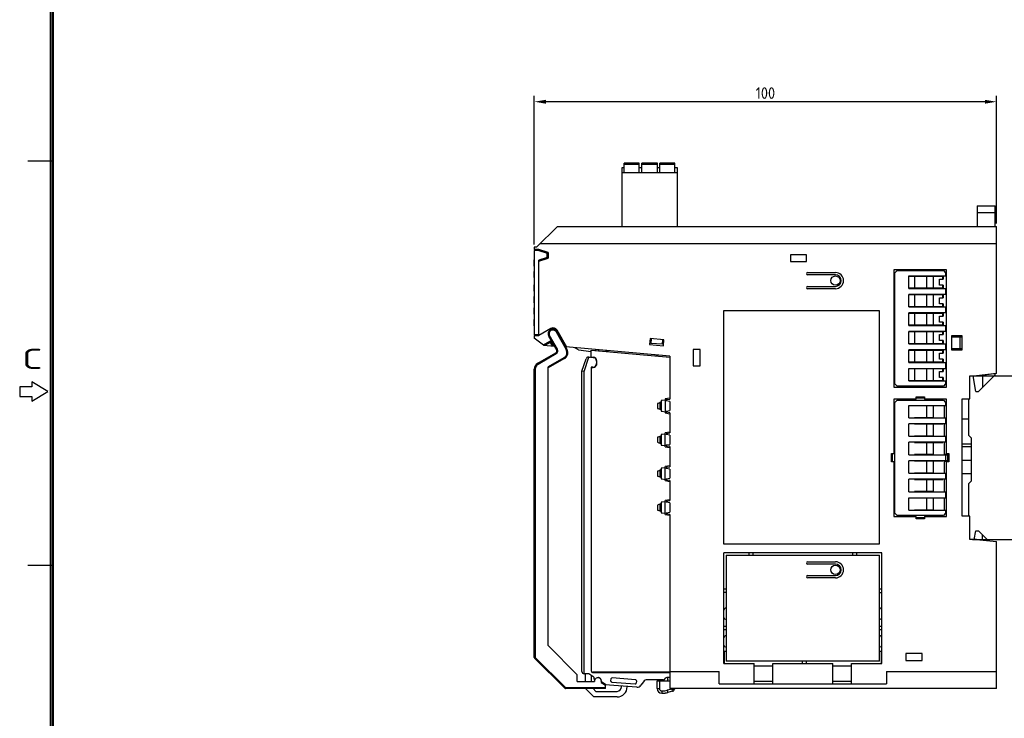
# Model space of a CAD drawing. Extents: x 23 to 2175, y 26 to 490.
# Tile 2 of 55: x 23 to 236, y 188 to 339. Entities that reach past the tile are written whole.
import ezdxf
from ezdxf.enums import TextEntityAlignment as Align

# ---------------------------------------------------------------- set-up
doc = ezdxf.new("R2010")
doc.units = 0
doc.header["$LTSCALE"] = 23.1
doc.header["$MEASUREMENT"] = 0
doc.linetypes.add('CENTER2', pattern=[28.575, 19.05, -3.175, 3.175, -3.175])
doc.layers.get('0').update_dxf_attribs({"linetype": 'CONTINUOUS', "lineweight": 25})
doc.layers.get('Defpoints').update_dxf_attribs({"linetype": 'CONTINUOUS', "lineweight": 9})
doc.layers.add('outline', color=7, linetype='CONTINUOUS', lineweight=25)
doc.layers.add('图层3', color=1, linetype='CENTER2', lineweight=9)
doc.styles.get("Standard").update_dxf_attribs({"font": 'isocp3.shx', "bigfont": 'gbcbig.shx'})
doc.dimstyles.new('ISO-25', dxfattribs={"dimtxt": 2.5, "dimasz": 2.5, "dimexe": 1.25, "dimexo": 0.625, "dimtad": 1, "dimdec": 1, "dimdsep": 46, "dimtxsty": 'STANDARD', "dimcen": 2.5, "dimclrd": 1, "dimclre": 1, "dimadec": 0, "dimazin": 0, "dimtfac": 1, "dimtdec": 1, "dimtmove": 0, "dimatfit": 3, "dimfxl": 1, "dimarcsym": 0})

# ---------------------------------------------------------------- blocks, each defined once
blk = doc.blocks.new('A3')
at = {"color": 7}
for p, q in [((4.24, 4.24), (4.24, 295.1)), ((4.47, 4.47), (4.47, 294.88)), ((4.69, 4.69), (4.69, 294.65)), ((4.47, 181.88), (1.08, 181.88)), ((-0.05, 150.35), (-0.05, 149)), ((1.64, 150.35), (-0.05, 150.35)), ((1.64, 151.03), (1.64, 150.35)), ((3.9, 149.67), (1.64, 151.03)), ((-0.05, 149), (1.64, 149)), ((1.64, 148.32), (3.9, 149.67)), ((1.64, 149), (1.64, 148.32)), ((4.47, 125.38), (1.08, 125.38))]:
    blk.add_line(p, q, dxfattribs=at)
at = {"color": 7, "width": 1.818182}
blk.add_text('C', height=2.82, dxfattribs=at).set_placement((0.3, 152.84), (3.13, 152.84), align=Align.FIT)
at = {"layer": 'outline'}
for tag, p in [('XXXE', (314.78, 30.61)), ('XXXC', (347.81, 30.61)), ('XXXA', (398.56, 30.61)), ('XXXG', (272.29, 23.61)), ('XXXK', (288.54, 22.59)), ('XXXF', (314.78, 23.61)), ('XXXD', (347.81, 23.61)), ('XXXB', (398.56, 23.61)), ('XXXM', (275.67, 6.73))]:
    blk.add_attdef(tag, text='', height=2.5, dxfattribs=at).set_placement(p, align=Align.CENTER)
blk.add_attdef('XXXJ', text='', height=2.5, dxfattribs=at).set_placement((277.85, 17.63), align=Align.MIDDLE_RIGHT)
blk = doc.blocks.new('*D570')
at = {"layer": 'Defpoints', "color": 0, "transparency": 16777216}
for p in [(134.28, 320.99), (234.28, 293.98), (134.28, 289.48)]:
    blk.add_point(p, dxfattribs=at)
at = {"layer": '图层3', "color": 1, "lineweight": -2, "transparency": 16777216}
for p, q in [((134.28, 290.11), (134.28, 322.24)), ((234.28, 294.61), (234.28, 322.24)), ((231.78, 320.99), (136.78, 320.99))]:
    blk.add_line(p, q, dxfattribs=at)
at = {"layer": '图层3', "color": 1, "transparency": 16777216}
for points in [[(136.78, 321.41), (136.78, 320.57), (134.28, 320.99)], [(231.78, 321.41), (231.78, 320.57), (234.28, 320.99)]]:
    blk.add_solid(points, dxfattribs=at)
at = {"layer": '图层3', "color": 0, "transparency": 16777216, "insert": (184.28, 322.86), "char_height": 2.5, "attachment_point": 5}
blk.add_mtext('100', dxfattribs=at)
blk = doc.blocks.new('*D571')
at = {"layer": 'Defpoints', "color": 0, "transparency": 16777216}
for p in [(228.48, 261.68), (228.48, 226.28), (247.06, 226.28)]:
    blk.add_point(p, dxfattribs=at)
at = {"layer": '图层3', "color": 1, "lineweight": -2, "transparency": 16777216}
for p, q in [((229.11, 261.68), (248.31, 261.68)), ((247.06, 259.18), (247.06, 228.78)), ((229.11, 226.28), (248.31, 226.28))]:
    blk.add_line(p, q, dxfattribs=at)
at = {"layer": '图层3', "color": 1, "transparency": 16777216}
for points in [[(246.65, 259.18), (247.48, 259.18), (247.06, 261.68)], [(246.65, 228.78), (247.48, 228.78), (247.06, 226.28)]]:
    blk.add_solid(points, dxfattribs=at)
at = {"layer": '图层3', "color": 0, "transparency": 16777216, "insert": (245.19, 243.98), "char_height": 2.5, "attachment_point": 5, "rotation": 90}
blk.add_mtext('35.4', dxfattribs=at)

msp = doc.modelspace()

# ---------------------------------------------------------------- linework, layer by layer
at = {"color": 7, "linetype": 'Continuous'}
for p, q in [((153.75, 305.68), (153.75, 307.68)), ((157, 307.68), (153.75, 307.68)), ((157, 307.43), (153.75, 307.43)), ((157, 305.68), (157, 307.68)), ((157.52, 305.68), (157.52, 307.68)), ((160.94, 307.68), (157.52, 307.68)), ((160.94, 307.43), (157.52, 307.43)), ((160.94, 305.68), (160.94, 307.68)), ((161.46, 305.68), (161.46, 307.68)), ((164.71, 307.68), (161.46, 307.68)), ((164.71, 307.43), (161.46, 307.43)), ((164.71, 305.68), (164.71, 307.68)), ((153.23, 306.68), (153.23, 293.98)), ((153.75, 306.68), (153.23, 306.68)), ((153.23, 305.68), (165.23, 305.68)), ((157.52, 306.68), (157, 306.68)), ((161.46, 306.68), (160.94, 306.68)), ((165.23, 306.68), (164.71, 306.68)), ((165.23, 293.98), (165.23, 306.68)), ((230.08, 298.48), (230.08, 293.98)), ((230.08, 298.48), (233.98, 298.48)), ((233.98, 293.98), (233.98, 298.48)), ((233.98, 296.98), (230.08, 296.98)), ((134.78, 289.48), (139.28, 293.98)), ((139.28, 293.98), (234.28, 293.98)), ((234.28, 262.18), (234.28, 293.98)), ((135.58, 290.28), (234.28, 290.28)), ((134.28, 289.48), (134.28, 288.98)), ((134.78, 289.48), (134.28, 289.48)), ((135.28, 288.98), (134.28, 288.98)), ((134.28, 288.78), (134.28, 270.51)), ((135.28, 288.78), (134.28, 288.78)), ((135.28, 288.77), (135.28, 288.98)), ((137.28, 288.33), (135.28, 288.98)), ((135.28, 288.77), (137.08, 288.18)), ((136.18, 288.48), (136.18, 288.69)), ((137.08, 287.28), (137.08, 288.18)), ((137.28, 288.33), (137.28, 287.13)), ((189.68, 287.88), (189.68, 286.38)), ((193.18, 287.88), (189.68, 287.88)), ((193.18, 286.38), (193.18, 287.88)), ((134.23, 285.43), (134.23, 286.78)), ((134.28, 286.78), (134.23, 286.78)), ((134.28, 286.78), (134.23, 286.78)), ((134.28, 286.78), (134.23, 286.78)), ((134.28, 286.77), (134.23, 286.77)), ((134.28, 286.77), (134.23, 286.77)), ((134.28, 286.77), (134.23, 286.77)), ((134.28, 286.76), (134.23, 286.76)), ((134.28, 286.76), (134.23, 286.76)), ((134.28, 286.75), (134.23, 286.75)), ((134.28, 286.75), (134.23, 286.75)), ((134.28, 286.75), (134.23, 286.75)), ((134.28, 286.75), (134.23, 286.75)), ((134.28, 286.75), (134.23, 286.75)), ((134.28, 286.75), (134.23, 286.75)), ((134.28, 286.74), (134.23, 286.74)), ((134.28, 286.74), (134.23, 286.74)), ((134.28, 286.73), (134.23, 286.73)), ((134.28, 286.73), (134.23, 286.73)), ((134.28, 286.73), (134.23, 286.73)), ((134.28, 286.73), (134.23, 286.73)), ((134.28, 286.72), (134.23, 286.72)), ((134.28, 286.72), (134.23, 286.72)), ((134.28, 286.72), (134.23, 286.72)), ((134.28, 286.72), (134.23, 286.72)), ((134.28, 286.71), (134.23, 286.71)), ((134.28, 286.71), (134.23, 286.71)), ((134.28, 286.7), (134.23, 286.7)), ((134.28, 286.69), (134.23, 286.69)), ((134.28, 286.69), (134.23, 286.69)), ((134.28, 286.68), (134.23, 286.68)), ((134.28, 286.67), (134.23, 286.67)), ((134.28, 286.66), (134.23, 286.66)), ((134.28, 286.65), (134.23, 286.65)), ((134.28, 286.64), (134.23, 286.64)), ((134.28, 286.62), (134.23, 286.62)), ((134.28, 286.61), (134.23, 286.61)), ((134.28, 286.6), (134.23, 286.6)), ((134.28, 286.58), (134.23, 286.58)), ((134.28, 286.56), (134.23, 286.56)), ((134.28, 286.55), (134.23, 286.55)), ((134.28, 286.53), (134.23, 286.53)), ((134.28, 286.51), (134.23, 286.51)), ((134.28, 286.49), (134.23, 286.49)), ((134.28, 286.47), (134.23, 286.47)), ((134.28, 286.45), (134.23, 286.45)), ((134.28, 286.43), (134.23, 286.43)), ((134.28, 286.41), (134.23, 286.41)), ((134.28, 286.39), (134.23, 286.39)), ((134.28, 286.36), (134.23, 286.36)), ((134.28, 286.34), (134.23, 286.34)), ((134.28, 286.31), (134.23, 286.31)), ((134.28, 286.29), (134.23, 286.29)), ((134.28, 286.26), (134.23, 286.26)), ((134.28, 286.23), (134.23, 286.23)), ((134.28, 286.2), (134.23, 286.2)), ((134.28, 286.18), (134.23, 286.18)), ((134.28, 286.15), (134.23, 286.15)), ((134.28, 286.11), (134.23, 286.11)), ((134.28, 286.08), (134.23, 286.08)), ((134.28, 286.08), (134.23, 286.08)), ((134.28, 286.05), (134.23, 286.05)), ((134.28, 286.01), (134.23, 286.01)), ((134.28, 285.98), (134.23, 285.98)), ((134.28, 285.95), (134.23, 285.95)), ((134.28, 285.93), (134.23, 285.93)), ((134.28, 285.9), (134.23, 285.9)), ((134.28, 285.87), (134.23, 285.87)), ((134.28, 285.84), (134.23, 285.84)), ((134.28, 285.82), (134.23, 285.82)), ((134.28, 285.79), (134.23, 285.79)), ((134.28, 285.77), (134.23, 285.77)), ((134.28, 285.75), (134.23, 285.75)), ((134.28, 285.73), (134.23, 285.73)), ((134.28, 285.7), (134.23, 285.7)), ((134.28, 285.68), (134.23, 285.68)), ((134.28, 285.66), (134.23, 285.66)), ((134.28, 285.64), (134.23, 285.64)), ((134.28, 285.63), (134.23, 285.63)), ((134.28, 285.61), (134.23, 285.61)), ((134.28, 285.59), (134.23, 285.59)), ((134.28, 285.58), (134.23, 285.58)), ((134.28, 285.56), (134.23, 285.56)), ((134.28, 285.55), (134.23, 285.55)), ((134.28, 285.53), (134.23, 285.53)), ((134.28, 285.52), (134.23, 285.52)), ((134.28, 285.51), (134.23, 285.51)), ((134.28, 285.5), (134.23, 285.5)), ((134.28, 285.49), (134.23, 285.49)), ((134.28, 285.48), (134.23, 285.48)), ((134.28, 285.47), (134.23, 285.47)), ((137.08, 287.28), (135.28, 286.69)), ((135.28, 286.48), (137.28, 287.13)), ((135.28, 270.43), (135.28, 286.69)), ((136.18, 286.77), (136.18, 286.98)), ((189.68, 286.38), (193.18, 286.38)), ((134.28, 285.46), (134.23, 285.46)), ((134.28, 285.46), (134.23, 285.46)), ((134.28, 285.45), (134.23, 285.45)), ((134.28, 285.44), (134.23, 285.44)), ((134.28, 285.44), (134.23, 285.44)), ((134.28, 285.44), (134.23, 285.44)), ((134.28, 285.43), (134.23, 285.43)), ((134.28, 285.43), (134.23, 285.43)), ((134.28, 285.43), (134.23, 285.43)), ((134.28, 285.43), (134.23, 285.43)), ((134.23, 282.97), (134.23, 284.28)), ((134.28, 284.28), (134.23, 284.28)), ((134.28, 284.28), (134.23, 284.28)), ((193.43, 284.03), (199.43, 284.03)), ((199.43, 283.53), (193.43, 283.53)), ((212.08, 284.63), (212.08, 259.23)), ((223.48, 284.63), (212.08, 284.63)), ((212.28, 283.93), (212.78, 284.43)), ((212.28, 259.93), (212.28, 283.93)), ((212.78, 284.43), (222.78, 284.43)), ((222.78, 284.43), (223.28, 283.93)), ((223.28, 283.93), (223.28, 283.28)), ((223.48, 259.23), (223.48, 284.63)), ((134.28, 282.98), (134.23, 282.98)), ((134.28, 282.97), (134.23, 282.97)), ((134.23, 280.05), (134.23, 281.35)), ((134.28, 281.35), (134.23, 281.35)), ((134.28, 281.35), (134.23, 281.35)), ((134.28, 281.34), (134.23, 281.34)), ((134.28, 281.34), (134.23, 281.34)), ((134.28, 281.34), (134.23, 281.34)), ((134.28, 281.33), (134.23, 281.33)), ((134.28, 281.32), (134.23, 281.32)), ((134.28, 281.32), (134.23, 281.32)), ((134.28, 281.31), (134.23, 281.31)), ((134.28, 281.3), (134.23, 281.3)), ((134.28, 281.29), (134.23, 281.29)), ((134.28, 281.28), (134.23, 281.28)), ((134.26, 281.27), (134.23, 281.27)), ((134.26, 281.26), (134.23, 281.26)), ((134.26, 281.25), (134.23, 281.25)), ((134.26, 281.24), (134.23, 281.24)), ((134.26, 281.22), (134.23, 281.22)), ((134.26, 281.21), (134.23, 281.21)), ((134.26, 279.98), (134.26, 281.28)), ((134.28, 281.28), (134.26, 281.28)), ((215.28, 280.58), (215.28, 283.28)), ((215.28, 283.28), (223.48, 283.28)), ((222.76, 283.18), (215.28, 283.18)), ((216.52, 283.18), (216.52, 280.68)), ((217.28, 283.18), (217.28, 283.28)), ((217.3, 283.18), (217.3, 283.28)), ((219.23, 280.68), (219.23, 283.18)), ((220.59, 283.18), (220.59, 280.68)), ((220.98, 283.28), (220.98, 283.18)), ((221.28, 283.18), (221.28, 283.28)), ((221.46, 283.18), (221.46, 283.28)), ((221.95, 282.58), (222.76, 282.58)), ((221.95, 281.28), (221.95, 282.58)), ((222.76, 281.28), (221.95, 281.28)), ((222.16, 283.18), (222.16, 283.28)), ((222.7, 282.58), (222.7, 283.18)), ((222.7, 280.68), (222.7, 281.28)), ((222.76, 283.18), (222.76, 282.58)), ((222.76, 281.28), (222.76, 280.68)), ((134.26, 281.19), (134.23, 281.19)), ((134.26, 281.18), (134.23, 281.18)), ((134.26, 281.16), (134.23, 281.16)), ((134.26, 281.14), (134.23, 281.14)), ((134.26, 281.13), (134.23, 281.13)), ((134.26, 281.11), (134.23, 281.11)), ((134.26, 281.09), (134.23, 281.09)), ((134.26, 281.07), (134.23, 281.07)), ((134.26, 281.04), (134.23, 281.04)), ((134.26, 281.02), (134.23, 281.02)), ((134.26, 281.01), (134.23, 281.01)), ((134.26, 280.98), (134.23, 280.98)), ((134.26, 280.96), (134.23, 280.96)), ((134.26, 280.94), (134.23, 280.94)), ((134.26, 280.92), (134.23, 280.92)), ((134.26, 280.9), (134.23, 280.9)), ((134.26, 280.88), (134.23, 280.88)), ((134.26, 280.86), (134.23, 280.86)), ((134.26, 280.85), (134.23, 280.85)), ((134.26, 280.83), (134.23, 280.83)), ((134.26, 280.81), (134.23, 280.81)), ((134.26, 280.8), (134.23, 280.8)), ((134.26, 280.79), (134.23, 280.79)), ((134.26, 280.77), (134.23, 280.77)), ((134.26, 280.76), (134.23, 280.76)), ((134.26, 280.75), (134.23, 280.75)), ((134.26, 280.74), (134.23, 280.74)), ((134.26, 280.74), (134.23, 280.74)), ((134.26, 280.73), (134.23, 280.73)), ((134.26, 280.73), (134.23, 280.73)), ((134.26, 280.72), (134.23, 280.72)), ((134.26, 280.72), (134.23, 280.72)), ((134.26, 280.71), (134.23, 280.71)), ((134.26, 280.7), (134.23, 280.7)), ((134.26, 280.69), (134.23, 280.69)), ((134.26, 280.68), (134.23, 280.68)), ((134.26, 280.67), (134.23, 280.67)), ((134.26, 280.65), (134.23, 280.65)), ((134.26, 280.64), (134.23, 280.64)), ((134.26, 280.63), (134.23, 280.63)), ((134.26, 280.61), (134.23, 280.61)), ((134.26, 280.6), (134.23, 280.6)), ((134.26, 280.58), (134.23, 280.58)), ((134.26, 280.56), (134.23, 280.56)), ((134.26, 280.54), (134.23, 280.54)), ((134.26, 280.52), (134.23, 280.52)), ((134.26, 280.5), (134.23, 280.5)), ((134.26, 280.48), (134.23, 280.48)), ((134.26, 280.46), (134.23, 280.46)), ((134.26, 280.44), (134.23, 280.44)), ((134.26, 280.41), (134.23, 280.41)), ((134.26, 280.41), (134.23, 280.41)), ((134.26, 280.38), (134.23, 280.38)), ((134.26, 280.36), (134.23, 280.36)), ((134.26, 280.34), (134.23, 280.34)), ((134.26, 280.32), (134.23, 280.32)), ((134.26, 280.3), (134.23, 280.3)), ((134.26, 280.28), (134.23, 280.28)), ((134.26, 280.26), (134.23, 280.26)), ((134.26, 280.24), (134.23, 280.24)), ((134.26, 280.23), (134.23, 280.23)), ((134.26, 280.21), (134.23, 280.21)), ((134.26, 280.2), (134.23, 280.2)), ((134.26, 280.18), (134.23, 280.18)), ((134.26, 280.17), (134.23, 280.17)), ((134.26, 280.15), (134.23, 280.15)), ((134.26, 280.14), (134.23, 280.14)), ((134.26, 280.13), (134.23, 280.13)), ((134.26, 280.12), (134.23, 280.12)), ((134.26, 280.11), (134.23, 280.11)), ((134.26, 280.1), (134.23, 280.1)), ((134.26, 280.09), (134.23, 280.09)), ((134.26, 280.08), (134.23, 280.08)), ((134.26, 280.08), (134.23, 280.08)), ((134.26, 280.07), (134.23, 280.07)), ((134.26, 280.06), (134.23, 280.06)), ((134.26, 280.06), (134.23, 280.06)), ((134.26, 280.06), (134.23, 280.06)), ((134.26, 280.05), (134.23, 280.05)), ((134.26, 280.05), (134.23, 280.05)), ((134.26, 280.05), (134.23, 280.05)), ((134.28, 279.98), (134.26, 279.98)), ((193.43, 281.03), (199.43, 281.03)), ((199.43, 280.53), (193.43, 280.53)), ((215.28, 280.68), (222.76, 280.68)), ((215.28, 280.58), (223.48, 280.58)), ((215.28, 276.58), (215.28, 279.28)), ((223.48, 279.28), (215.28, 279.28)), ((222.76, 279.18), (215.28, 279.18)), ((216.52, 279.18), (216.52, 276.68)), ((217.28, 280.58), (217.28, 280.68)), ((217.28, 279.18), (217.28, 279.28)), ((217.3, 280.58), (217.3, 280.68)), ((217.3, 279.18), (217.3, 279.28)), ((219.23, 276.68), (219.23, 279.18)), ((220.59, 279.18), (220.59, 276.68)), ((220.98, 280.68), (220.98, 280.58)), ((220.98, 279.28), (220.98, 279.18)), ((221.46, 280.58), (221.46, 280.68)), ((221.46, 279.18), (221.46, 279.28)), ((222.16, 280.58), (222.16, 280.68)), ((222.16, 279.18), (222.16, 279.28)), ((222.28, 280.58), (222.28, 280.68)), ((222.28, 279.18), (222.28, 279.28)), ((222.7, 278.58), (222.7, 279.18)), ((222.76, 279.18), (222.76, 278.58)), ((223.28, 280.58), (223.28, 279.28)), ((134.23, 277.55), (134.23, 278.85)), ((134.28, 278.85), (134.23, 278.85)), ((134.28, 278.85), (134.23, 278.85)), ((134.28, 278.84), (134.23, 278.84)), ((134.28, 278.84), (134.23, 278.84)), ((134.28, 278.84), (134.23, 278.84)), ((134.28, 278.83), (134.23, 278.83)), ((134.28, 278.82), (134.23, 278.82)), ((134.28, 278.82), (134.23, 278.82)), ((134.26, 278.72), (134.23, 278.72)), ((134.26, 277.57), (134.23, 277.57)), ((134.26, 277.57), (134.23, 277.57)), ((134.26, 277.56), (134.23, 277.56)), ((134.26, 277.56), (134.23, 277.56)), ((134.26, 277.56), (134.23, 277.56)), ((134.26, 277.55), (134.23, 277.55)), ((134.26, 277.55), (134.23, 277.55)), ((134.26, 277.55), (134.23, 277.55)), ((134.26, 277.48), (134.26, 278.78)), ((134.28, 278.78), (134.26, 278.78)), ((134.28, 277.48), (134.26, 277.48)), ((221.95, 278.58), (222.76, 278.58)), ((221.95, 277.28), (221.95, 278.58)), ((222.76, 277.28), (221.95, 277.28)), ((222.7, 276.68), (222.7, 277.28)), ((222.76, 277.28), (222.76, 276.68)), ((134.23, 275.05), (134.23, 276.35)), ((134.28, 276.35), (134.23, 276.35)), ((134.28, 276.35), (134.23, 276.35)), ((134.28, 276.35), (134.23, 276.35)), ((134.28, 276.34), (134.23, 276.34)), ((134.28, 276.34), (134.23, 276.34)), ((134.28, 276.34), (134.23, 276.34)), ((134.28, 276.33), (134.23, 276.33)), ((134.28, 276.33), (134.23, 276.33)), ((134.28, 276.32), (134.23, 276.32)), ((134.28, 276.32), (134.23, 276.32)), ((134.26, 275.07), (134.23, 275.07)), ((134.26, 275.07), (134.23, 275.07)), ((134.26, 275.06), (134.23, 275.06)), ((134.26, 275.06), (134.23, 275.06)), ((134.26, 275.06), (134.23, 275.06)), ((134.26, 275.05), (134.23, 275.05)), ((134.26, 275.05), (134.23, 275.05)), ((134.26, 275.05), (134.23, 275.05)), ((134.26, 275.05), (134.23, 275.05)), ((134.26, 274.98), (134.26, 276.28)), ((134.28, 276.28), (134.26, 276.28)), ((134.28, 274.98), (134.26, 274.98)), ((175.28, 225.24), (175.28, 275.84)), ((175.28, 275.84), (208.88, 275.84)), ((208.88, 275.84), (208.88, 225.24)), ((215.28, 276.68), (222.76, 276.68)), ((215.28, 276.58), (223.48, 276.58)), ((223.48, 275.28), (215.28, 275.28)), ((215.28, 272.58), (215.28, 275.28)), ((222.76, 275.18), (215.28, 275.18)), ((216.52, 275.18), (216.52, 272.68)), ((217.28, 276.58), (217.28, 276.68)), ((217.28, 275.18), (217.28, 275.28)), ((217.3, 276.58), (217.3, 276.68)), ((217.3, 275.18), (217.3, 275.28)), ((219.23, 272.68), (219.23, 275.18)), ((220.59, 275.18), (220.59, 272.68)), ((220.98, 276.68), (220.98, 276.58)), ((220.98, 275.28), (220.98, 275.18)), ((221.46, 276.58), (221.46, 276.68)), ((221.46, 275.18), (221.46, 275.28)), ((222.16, 276.58), (222.16, 276.68)), ((222.16, 275.18), (222.16, 275.28)), ((222.28, 276.58), (222.28, 276.68)), ((222.28, 275.18), (222.28, 275.28)), ((222.7, 274.58), (222.7, 275.18)), ((222.76, 275.18), (222.76, 274.58)), ((223.28, 276.58), (223.28, 275.28)), ((134.23, 273.4), (134.23, 273.85)), ((134.28, 273.85), (134.23, 273.85)), ((134.28, 273.85), (134.23, 273.85)), ((134.28, 273.84), (134.23, 273.84)), ((134.28, 273.84), (134.23, 273.84)), ((134.28, 273.84), (134.23, 273.84)), ((134.28, 273.83), (134.23, 273.83)), ((134.28, 273.83), (134.23, 273.83)), ((134.28, 273.82), (134.23, 273.82)), ((134.26, 273.71), (134.23, 273.71)), ((134.23, 273.4), (134.23, 272.55)), ((134.26, 273.4), (134.23, 273.4)), ((134.26, 273.39), (134.23, 273.39)), ((134.26, 273.39), (134.23, 273.39)), ((134.26, 273.39), (134.23, 273.39)), ((134.26, 273.38), (134.23, 273.38)), ((134.26, 273.38), (134.23, 273.38)), ((134.26, 273.37), (134.23, 273.37)), ((134.26, 273.36), (134.23, 273.36)), ((134.26, 273.35), (134.23, 273.35)), ((134.26, 273.34), (134.23, 273.34)), ((134.26, 273.33), (134.23, 273.33)), ((134.26, 273.32), (134.23, 273.32)), ((134.26, 273.31), (134.23, 273.31)), ((134.26, 273.3), (134.23, 273.3)), ((134.26, 273.28), (134.23, 273.28)), ((134.26, 273.27), (134.23, 273.27)), ((134.26, 273.25), (134.23, 273.25)), ((134.26, 273.24), (134.23, 273.24)), ((134.26, 273.22), (134.23, 273.22)), ((134.26, 273.2), (134.23, 273.2)), ((134.26, 273.18), (134.23, 273.18)), ((134.26, 273.16), (134.23, 273.16)), ((134.26, 273.14), (134.23, 273.14)), ((134.26, 273.12), (134.23, 273.12)), ((134.26, 273.1), (134.23, 273.1)), ((134.26, 273.08), (134.23, 273.08)), ((134.26, 273.05), (134.23, 273.05)), ((134.26, 273.03), (134.23, 273.03)), ((134.26, 273), (134.23, 273)), ((134.26, 272.98), (134.23, 272.98)), ((134.26, 272.95), (134.23, 272.95)), ((134.26, 272.93), (134.23, 272.93)), ((134.26, 272.9), (134.23, 272.9)), ((134.26, 272.88), (134.23, 272.88)), ((134.26, 272.86), (134.23, 272.86)), ((134.26, 272.83), (134.23, 272.83)), ((134.26, 272.81), (134.23, 272.81)), ((134.26, 272.79), (134.23, 272.79)), ((134.26, 272.77), (134.23, 272.77)), ((134.26, 272.75), (134.23, 272.75)), ((134.26, 272.73), (134.23, 272.73)), ((134.26, 272.72), (134.23, 272.72)), ((134.26, 272.7), (134.23, 272.7)), ((134.26, 272.48), (134.26, 273.78)), ((134.28, 273.78), (134.26, 273.78)), ((221.95, 274.58), (222.76, 274.58)), ((221.95, 273.28), (221.95, 274.58)), ((222.76, 273.28), (221.95, 273.28)), ((222.7, 272.68), (222.7, 273.28)), ((222.76, 273.28), (222.76, 272.68)), ((134.26, 272.68), (134.23, 272.68)), ((134.26, 272.67), (134.23, 272.67)), ((134.26, 272.66), (134.23, 272.66)), ((134.26, 272.64), (134.23, 272.64)), ((134.26, 272.63), (134.23, 272.63)), ((134.26, 272.62), (134.23, 272.62)), ((134.26, 272.61), (134.23, 272.61)), ((134.26, 272.6), (134.23, 272.6)), ((134.26, 272.59), (134.23, 272.59)), ((134.26, 272.58), (134.23, 272.58)), ((134.26, 272.57), (134.23, 272.57)), ((134.26, 272.57), (134.23, 272.57)), ((134.26, 272.56), (134.23, 272.56)), ((134.26, 272.56), (134.23, 272.56)), ((134.26, 272.55), (134.23, 272.55)), ((134.26, 272.55), (134.23, 272.55)), ((134.26, 272.55), (134.23, 272.55)), ((134.26, 272.55), (134.23, 272.55)), ((134.28, 272.48), (134.26, 272.48)), ((137.86, 271.92), (135.28, 270.43)), ((139.15, 271.28), (138.98, 271.18)), ((138.98, 271.18), (141.18, 267.36)), ((139.15, 271.28), (141.35, 267.46)), ((141.34, 267.88), (139.22, 271.55)), ((215.28, 272.68), (222.76, 272.68)), ((215.28, 272.58), (223.48, 272.58)), ((223.48, 271.28), (215.28, 271.28)), ((215.28, 268.58), (215.28, 271.28)), ((222.76, 271.18), (215.28, 271.18)), ((216.52, 271.18), (216.52, 268.68)), ((217.28, 272.58), (217.28, 272.68)), ((217.28, 271.18), (217.28, 271.28)), ((217.3, 272.58), (217.3, 272.68)), ((217.3, 271.18), (217.3, 271.28)), ((219.23, 268.68), (219.23, 271.18)), ((220.59, 271.18), (220.59, 268.68)), ((220.98, 272.68), (220.98, 272.58)), ((220.98, 271.28), (220.98, 271.18)), ((221.46, 272.58), (221.46, 272.68)), ((221.46, 271.18), (221.46, 271.28)), ((221.95, 270.58), (222.76, 270.58)), ((221.95, 269.28), (221.95, 270.58)), ((222.16, 272.58), (222.16, 272.68)), ((222.16, 271.18), (222.16, 271.28)), ((222.28, 272.58), (222.28, 272.68)), ((222.28, 271.18), (222.28, 271.28)), ((222.7, 270.58), (222.7, 271.18)), ((222.76, 271.18), (222.76, 270.58)), ((223.28, 272.58), (223.28, 271.28)), ((135.28, 270.51), (134.28, 270.51)), ((134.28, 270.43), (134.28, 269.81)), ((134.28, 270.43), (135.28, 270.43)), ((136.28, 268.33), (134.28, 269.81)), ((135.08, 270.43), (135.08, 270.51)), ((137.67, 269.13), (136.28, 268.33)), ((136.63, 268.3), (137.94, 269.06)), ((137.59, 270.38), (137.42, 270.28)), ((139.12, 267.33), (137.42, 270.28)), ((139.29, 267.43), (137.59, 270.38)), ((138.23, 268.16), (137.67, 269.13)), ((138.47, 268.14), (137.94, 269.06)), ((159.35, 269.72), (159.24, 268.43)), ((159.24, 268.43), (162.23, 268.17)), ((159.33, 269.42), (159.58, 269.4)), ((159.58, 269.5), (159.34, 269.52)), ((162.34, 269.46), (159.35, 269.72)), ((159.6, 269.7), (159.52, 268.7)), ((162.01, 268.49), (159.52, 268.7)), ((162.01, 268.49), (162.09, 269.48)), ((162.07, 269.18), (162.32, 269.16)), ((162.32, 269.26), (162.08, 269.28)), ((162.23, 268.17), (162.34, 269.46)), ((215.28, 268.68), (222.76, 268.68)), ((215.28, 268.58), (223.48, 268.58)), ((217.28, 268.58), (217.28, 268.68)), ((217.3, 268.58), (217.3, 268.68)), ((220.98, 268.68), (220.98, 268.58)), ((221.46, 268.58), (221.46, 268.68)), ((222.76, 269.28), (221.95, 269.28)), ((222.16, 268.58), (222.16, 268.68)), ((222.28, 268.58), (222.28, 268.68)), ((222.7, 268.68), (222.7, 269.28)), ((222.76, 269.28), (222.76, 268.68)), ((223.28, 268.58), (223.28, 267.28)), ((226.88, 270.32), (224.58, 270.32)), ((224.58, 270.32), (224.58, 267.32)), ((224.58, 270.08), (226.88, 270.08)), ((225.48, 270.08), (225.48, 270.32)), ((225.58, 270.32), (225.58, 270.08)), ((226.38, 270.08), (226.38, 267.58)), ((226.88, 267.32), (226.88, 270.32)), ((135.03, 264.39), (138.94, 266.64)), ((135.13, 264.22), (139.04, 266.47)), ((136.28, 268.33), (138.66, 268.12)), ((139.04, 266.47), (138.94, 266.64)), ((139.12, 267.33), (139.29, 267.43)), ((163.58, 265.94), (141.1, 267.91)), ((141.18, 267.36), (141.35, 267.46)), ((143.86, 267.29), (143.06, 267.73)), ((143.86, 267.29), (146.58, 266.95)), ((146.58, 265.74), (146.58, 267.19)), ((146.58, 267.19), (163.58, 265.71)), ((147.57, 267.11), (147.6, 267.34)), ((148.19, 267.29), (148.17, 267.05)), ((150.34, 266.86), (149.73, 267.15)), ((168.68, 267.35), (168.68, 263.85)), ((170.18, 267.35), (168.68, 267.35)), ((170.18, 263.85), (170.18, 267.35)), ((223.48, 267.28), (215.28, 267.28)), ((215.28, 264.58), (215.28, 267.28)), ((222.76, 267.18), (215.28, 267.18)), ((216.52, 267.18), (216.52, 264.68)), ((217.28, 267.18), (217.28, 267.28)), ((217.3, 267.18), (217.3, 267.28)), ((219.23, 264.68), (219.23, 267.18)), ((220.59, 267.18), (220.59, 264.68)), ((220.98, 267.28), (220.98, 267.18)), ((221.46, 267.18), (221.46, 267.28)), ((221.95, 266.58), (222.76, 266.58)), ((221.95, 265.28), (221.95, 266.58)), ((222.16, 267.18), (222.16, 267.28)), ((222.28, 267.18), (222.28, 267.28)), ((222.7, 266.58), (222.7, 267.18)), ((222.76, 267.18), (222.76, 266.58)), ((224.58, 267.58), (226.88, 267.58)), ((224.58, 267.32), (226.88, 267.32)), ((225.48, 267.32), (225.48, 267.58)), ((225.58, 267.58), (225.58, 267.32)), ((135.03, 264.39), (135.13, 264.22)), ((140.7, 265.59), (137.28, 263.61)), ((140.8, 265.41), (137.28, 263.38)), ((140.8, 265.41), (140.7, 265.59)), ((144.58, 262.71), (145.47, 265.36)), ((145.08, 262.62), (146.11, 265.71)), ((146.11, 265.71), (145.94, 265.71)), ((146.11, 265.71), (146.43, 265.71)), ((147, 265.65), (146.42, 265.7)), ((146.58, 265.74), (147.05, 265.7)), ((147.01, 265.65), (147.31, 265.63)), ((147.73, 264.86), (147.73, 263.99)), ((147.78, 264.26), (147.78, 264.9)), ((163.58, 265.94), (163.58, 256.64)), ((215.28, 264.68), (222.76, 264.68)), ((215.28, 264.58), (223.48, 264.58)), ((217.28, 264.58), (217.28, 264.68)), ((217.3, 264.58), (217.3, 264.68)), ((220.98, 264.68), (220.98, 264.58)), ((221.46, 264.58), (221.46, 264.68)), ((222.76, 265.28), (221.95, 265.28)), ((222.16, 264.58), (222.16, 264.68)), ((222.28, 264.58), (222.28, 264.68)), ((222.7, 264.68), (222.7, 265.28)), ((222.76, 265.28), (222.76, 264.68)), ((223.28, 264.58), (223.28, 263.28)), ((134.28, 200.71), (134.28, 263.09)), ((134.48, 263.09), (134.28, 263.09)), ((134.48, 263.09), (134.48, 200.71)), ((137.28, 203.28), (137.28, 263.61)), ((144.58, 197.68), (144.58, 262.71)), ((145.08, 262.62), (144.58, 262.71)), ((145.08, 197.18), (145.08, 262.62)), ((146.58, 263.51), (146.58, 197.9)), ((146.93, 263.51), (146.58, 263.51)), ((146.58, 263.46), (146.98, 263.46)), ((168.68, 263.85), (170.18, 263.85)), ((215.28, 263.28), (223.48, 263.28)), ((215.28, 260.58), (215.28, 263.28)), ((222.76, 263.18), (215.28, 263.18)), ((216.52, 263.18), (216.52, 260.68)), ((217.28, 263.18), (217.28, 263.28)), ((217.3, 263.18), (217.3, 263.28)), ((219.23, 260.68), (219.23, 263.18)), ((220.59, 263.18), (220.59, 260.68)), ((220.98, 263.28), (220.98, 263.18)), ((221.46, 263.18), (221.46, 263.28)), ((221.95, 262.58), (222.76, 262.58)), ((221.95, 261.28), (221.95, 262.58)), ((222.16, 263.18), (222.16, 263.28)), ((222.28, 263.18), (222.28, 263.28)), ((222.7, 262.58), (222.7, 263.18)), ((222.76, 263.18), (222.76, 262.58)), ((234.28, 262.18), (229.98, 261.68)), ((234.28, 262.18), (231.58, 261.84)), ((233.98, 261.88), (233.98, 262.15)), ((212.78, 259.43), (212.28, 259.93)), ((215.28, 260.68), (222.76, 260.68)), ((215.28, 260.58), (223.48, 260.58)), ((217.28, 260.58), (217.28, 260.68)), ((217.3, 260.58), (217.3, 260.68)), ((220.98, 260.68), (220.98, 260.58)), ((221.28, 260.58), (221.28, 260.68)), ((221.46, 260.58), (221.46, 260.68)), ((222.76, 261.28), (221.95, 261.28)), ((222.16, 260.58), (222.16, 260.68)), ((222.7, 260.68), (222.7, 261.28)), ((222.76, 261.28), (222.76, 260.68)), ((223.28, 259.93), (222.78, 259.43)), ((223.28, 260.58), (223.28, 259.93)), ((228.48, 261.68), (229.98, 261.68)), ((228.48, 256.68), (228.48, 261.68)), ((229.78, 258.28), (229.25, 261.68)), ((233.98, 261.88), (230.38, 258.28)), ((231.28, 261.83), (231.28, 259.18)), ((231.58, 261.87), (231.58, 261.84)), ((212.08, 259.23), (223.48, 259.23)), ((222.78, 259.43), (212.78, 259.43)), ((229.78, 258.28), (230.38, 258.28)), ((160.93, 255.69), (160.93, 254.62)), ((161.62, 255.95), (161.06, 255.71)), ((161.53, 254.39), (161.53, 255.92)), ((161.73, 256.31), (161.73, 254)), ((161.98, 256.31), (161.73, 256.31)), ((162.58, 256.4), (161.98, 256.31)), ((163.58, 256.84), (162.58, 256.67)), ((162.58, 256.67), (162.58, 253.64)), ((162.78, 256.28), (162.78, 256.33)), ((163.58, 256.14), (162.78, 256.28)), ((162.95, 256.53), (163.58, 256.64)), ((163.58, 256.14), (163.58, 254.17)), ((216.88, 256.63), (212.08, 256.63)), ((212.08, 256.63), (212.08, 244.83)), ((212.28, 255.93), (212.78, 256.43)), ((212.28, 231.93), (212.28, 255.93)), ((212.78, 256.43), (222.78, 256.43)), ((216.88, 257.13), (218.68, 257.13)), ((216.88, 256.63), (216.88, 257.13)), ((216.88, 256.93), (218.68, 256.93)), ((217.08, 257.13), (217.08, 256.93)), ((218.48, 256.93), (218.48, 257.13)), ((218.68, 257.13), (218.68, 256.63)), ((223.48, 256.63), (218.68, 256.63)), ((222.78, 256.43), (223.28, 255.93)), ((223.28, 255.93), (223.28, 255.28)), ((223.48, 244.83), (223.48, 256.63)), ((226.88, 256.68), (228.48, 256.68)), ((226.88, 231.28), (226.88, 256.68)), ((228.28, 248.78), (228.28, 256.68)), ((161.06, 254.6), (161.62, 254.36)), ((161.73, 254), (161.98, 254)), ((161.98, 254), (162.58, 253.91)), ((162.58, 253.64), (163.58, 253.47)), ((162.78, 254.03), (163.58, 254.17)), ((162.78, 253.98), (162.78, 254.03)), ((163.58, 253.67), (162.95, 253.78)), ((163.58, 253.67), (163.58, 249.31)), ((215.28, 255.28), (223.48, 255.28)), ((215.28, 252.58), (215.28, 255.28)), ((222.7, 255.18), (216.52, 255.18)), ((219.23, 252.68), (219.23, 255.18)), ((220.59, 255.18), (220.59, 252.68)), ((222.98, 255.28), (222.98, 252.58)), ((215.28, 252.58), (223.48, 252.58)), ((216.52, 252.68), (220.59, 252.68)), ((223.28, 252.58), (223.28, 251.28)), ((228.28, 252.28), (226.88, 252.28)), ((163.58, 249.51), (162.58, 249.34)), ((162.58, 246.31), (162.58, 249.34)), ((162.95, 249.2), (163.58, 249.31)), ((223.48, 251.28), (215.28, 251.28)), ((215.28, 248.58), (215.28, 251.28)), ((222.7, 251.18), (216.52, 251.18)), ((219.23, 248.68), (219.23, 251.18)), ((220.59, 251.18), (220.59, 248.68)), ((222.98, 251.28), (222.98, 248.58)), ((160.93, 248.36), (160.93, 247.29)), ((161.62, 248.62), (161.06, 248.38)), ((161.06, 247.27), (161.62, 247.03)), ((161.53, 247.06), (161.53, 248.59)), ((161.73, 248.98), (161.73, 246.87)), ((161.98, 248.98), (161.73, 248.98)), ((162.58, 249.07), (161.98, 248.98)), ((162.78, 248.95), (162.78, 249)), ((163.58, 248.81), (162.78, 248.95)), ((163.58, 248.81), (163.58, 246.84)), ((215.28, 248.58), (223.48, 248.58)), ((223.48, 247.28), (215.28, 247.28)), ((215.28, 244.58), (215.28, 247.28)), ((216.52, 248.68), (220.59, 248.68)), ((222.7, 247.18), (216.52, 247.18)), ((219.23, 244.68), (219.23, 247.18)), ((220.59, 247.18), (220.59, 244.68)), ((222.98, 247.28), (222.98, 244.58)), ((223.28, 248.58), (223.28, 247.28)), ((228.28, 248.78), (228.88, 248.18)), ((228.88, 246.3), (228.88, 248.18)), ((161.73, 246.87), (161.73, 246.67)), ((161.73, 246.67), (161.98, 246.67)), ((161.98, 246.67), (162.58, 246.58)), ((162.58, 246.31), (163.58, 246.14)), ((162.78, 246.7), (163.58, 246.84)), ((162.78, 246.65), (162.78, 246.7)), ((163.58, 246.34), (162.95, 246.45)), ((163.58, 246.34), (163.58, 241.98)), ((226.88, 246.94), (228.88, 246.94)), ((228.88, 246.3), (226.88, 246.3)), ((228.88, 238.93), (228.88, 246.3)), ((211.58, 244.83), (212.08, 244.83)), ((211.58, 243.03), (211.58, 244.83)), ((211.78, 244.63), (211.58, 244.63)), ((211.58, 243.23), (211.78, 243.23)), ((212.08, 243.03), (211.58, 243.03)), ((211.78, 243.03), (211.78, 244.83)), ((212.08, 243.03), (212.08, 231.23)), ((215.28, 244.58), (223.78, 244.58)), ((223.78, 243.28), (215.28, 243.28)), ((215.28, 240.58), (215.28, 243.28)), ((216.52, 244.68), (220.59, 244.68)), ((222.7, 243.18), (216.52, 243.18)), ((219.23, 240.68), (219.23, 243.18)), ((220.59, 243.18), (220.59, 240.68)), ((223.98, 244.63), (222.98, 244.63)), ((222.98, 243.28), (222.98, 240.58)), ((222.98, 243.23), (223.98, 243.23)), ((223.28, 244.58), (223.28, 243.28)), ((223.48, 244.83), (223.98, 244.83)), ((223.98, 243.03), (223.48, 243.03)), ((223.48, 231.23), (223.48, 243.03)), ((223.78, 244.83), (223.78, 244.63)), ((223.78, 243.28), (223.78, 244.58)), ((223.78, 243.23), (223.78, 243.03)), ((223.98, 244.83), (223.98, 243.03)), ((226.88, 243.45), (228.88, 243.45)), ((160.93, 241.03), (160.93, 239.96)), ((161.62, 241.29), (161.06, 241.05)), ((161.53, 239.73), (161.53, 241.26)), ((161.73, 241.65), (161.73, 239.54)), ((161.98, 241.65), (161.73, 241.65)), ((162.58, 241.74), (161.98, 241.65)), ((163.58, 242.18), (162.58, 242.01)), ((162.58, 238.98), (162.58, 242.01)), ((162.78, 241.62), (162.78, 241.67)), ((163.58, 241.48), (162.78, 241.62)), ((162.95, 241.87), (163.58, 241.98)), ((163.58, 241.48), (163.58, 239.51)), ((161.06, 239.94), (161.62, 239.7)), ((161.73, 239.54), (161.73, 239.34)), ((161.73, 239.34), (161.98, 239.34)), ((161.98, 239.34), (162.58, 239.25)), ((162.58, 238.98), (163.58, 238.81)), ((162.78, 239.37), (163.58, 239.51)), ((162.78, 239.32), (162.78, 239.37)), ((163.58, 239.01), (162.95, 239.12)), ((163.58, 239.01), (163.58, 234.65)), ((215.28, 240.58), (223.48, 240.58)), ((223.48, 239.28), (215.28, 239.28)), ((215.28, 236.58), (215.28, 239.28)), ((216.52, 240.68), (220.59, 240.68)), ((222.7, 239.18), (216.52, 239.18)), ((219.23, 236.68), (219.23, 239.18)), ((220.59, 239.18), (220.59, 236.68)), ((222.98, 239.28), (222.98, 236.58)), ((223.28, 240.58), (223.28, 239.28)), ((228.88, 240.48), (226.88, 240.48)), ((228.88, 238.93), (228.28, 238.33)), ((215.28, 236.58), (223.48, 236.58)), ((216.52, 236.68), (220.59, 236.68)), ((223.28, 236.58), (223.28, 235.28)), ((228.28, 231.28), (228.28, 238.33)), ((162.58, 234.41), (161.98, 234.32)), ((163.58, 234.85), (162.58, 234.68)), ((162.58, 231.65), (162.58, 234.68)), ((162.78, 234.29), (162.78, 234.34)), ((162.95, 234.54), (163.58, 234.65)), ((215.28, 235.28), (223.48, 235.28)), ((215.28, 232.58), (215.28, 235.28)), ((222.7, 235.18), (216.52, 235.18)), ((219.23, 232.68), (219.23, 235.18)), ((220.59, 235.18), (220.59, 232.68)), ((222.98, 235.28), (222.98, 232.58)), ((160.93, 233.7), (160.93, 232.63)), ((161.62, 233.96), (161.06, 233.72)), ((161.06, 232.61), (161.62, 232.37)), ((161.53, 232.4), (161.53, 233.93)), ((161.73, 234.32), (161.73, 232.21)), ((161.98, 234.32), (161.73, 234.32)), ((163.58, 234.15), (162.78, 234.29)), ((163.58, 234.15), (163.58, 232.18)), ((215.28, 232.58), (223.48, 232.58)), ((216.52, 232.68), (220.59, 232.68)), ((223.28, 232.58), (223.28, 231.93)), ((161.73, 232.21), (161.73, 232.01)), ((161.73, 232.01), (161.98, 232.01)), ((161.98, 232.01), (162.58, 231.92)), ((162.58, 231.65), (163.58, 231.48)), ((162.78, 232.04), (163.58, 232.18)), ((162.78, 231.99), (162.78, 232.04)), ((163.58, 231.68), (162.95, 231.79)), ((163.58, 231.68), (163.58, 193.98)), ((212.08, 231.23), (216.88, 231.23)), ((212.78, 231.43), (212.28, 231.93)), ((222.78, 231.43), (212.78, 231.43)), ((216.88, 230.73), (216.88, 231.23)), ((218.68, 230.93), (216.88, 230.93)), ((218.68, 230.73), (216.88, 230.73)), ((217.08, 230.93), (217.08, 230.73)), ((218.48, 230.73), (218.48, 230.93)), ((218.68, 231.23), (223.48, 231.23)), ((218.68, 231.23), (218.68, 230.73)), ((223.28, 231.93), (222.78, 231.43)), ((228.48, 231.28), (226.88, 231.28)), ((228.48, 226.28), (228.48, 231.28)), ((229.46, 226.28), (229.78, 228.13)), ((229.78, 228.13), (230.38, 228.13)), ((230.38, 228.13), (232.51, 226)), ((229.98, 226.28), (228.48, 226.28)), ((229.98, 226.28), (234.28, 225.78)), ((231.28, 226.13), (231.28, 227.23)), ((231.48, 226.13), (234.28, 225.78)), ((231.48, 226.11), (231.48, 226.13)), ((208.88, 225.24), (175.28, 225.24)), ((234.28, 193.98), (234.28, 225.78)), ((209.5, 223.38), (175.28, 223.38)), ((175.28, 199.38), (175.28, 223.38)), ((175.78, 222.88), (208.98, 222.88)), ((175.78, 222.88), (175.78, 199.88)), ((180.78, 222.88), (180.78, 223.38)), ((181.58, 223.38), (181.58, 222.88)), ((203.18, 222.88), (203.18, 223.38)), ((203.98, 223.38), (203.98, 222.88)), ((208.98, 199.88), (208.98, 222.88)), ((209.5, 214.78), (209.5, 223.38)), ((193.43, 221.43), (199.43, 221.43)), ((199.43, 220.93), (193.43, 220.93)), ((193.43, 218.43), (199.43, 218.43)), ((199.43, 217.93), (193.43, 217.93)), ((175.28, 215.58), (175.78, 215.58)), ((208.98, 215.58), (209.5, 215.58)), ((175.78, 214.78), (175.28, 214.78)), ((208.98, 214.78), (209.5, 214.78)), ((209.48, 199.38), (209.48, 214.78)), ((175.78, 211.38), (175.68, 211.38)), ((209.08, 211.38), (208.98, 211.38)), ((175.68, 208.98), (175.78, 208.98)), ((208.98, 208.98), (209.08, 208.98)), ((175.28, 207.48), (175.78, 207.48)), ((175.78, 206.68), (175.28, 206.68)), ((208.98, 207.48), (209.48, 207.48)), ((209.48, 206.68), (208.98, 206.68)), ((175.78, 205.38), (175.68, 205.38)), ((209.08, 205.38), (208.98, 205.38)), ((137.28, 203.28), (143.58, 196.98)), ((175.68, 202.98), (175.78, 202.98)), ((208.98, 202.98), (209.08, 202.98)), ((134.28, 200.71), (134.48, 200.71)), ((134.48, 200.71), (134.34, 200.56)), ((140.87, 194.04), (134.34, 200.56)), ((141.01, 194.18), (134.48, 200.71)), ((175.78, 201.98), (175.38, 201.98)), ((175.38, 201.98), (175.38, 199.38)), ((209.38, 201.98), (208.98, 201.98)), ((209.38, 199.38), (209.38, 201.98)), ((218.18, 201.58), (214.68, 201.58)), ((214.68, 201.58), (214.68, 200.08)), ((218.18, 200.08), (218.18, 201.58)), ((175.28, 199.38), (181.88, 199.38)), ((208.98, 199.88), (175.78, 199.88)), ((181.88, 195.03), (181.88, 199.38)), ((181.88, 198.88), (185.88, 198.88)), ((185.88, 199.38), (198.88, 199.38)), ((185.88, 195.03), (185.88, 199.38)), ((192.28, 199.38), (192.28, 199.88)), ((193.08, 199.88), (193.08, 199.38)), ((198.88, 195.03), (198.88, 199.38)), ((198.88, 198.88), (202.88, 198.88)), ((202.88, 199.38), (209.48, 199.38)), ((202.88, 195.03), (202.88, 199.38)), ((214.68, 200.08), (218.18, 200.08)), ((143.58, 195.48), (143.58, 196.98)), ((146.08, 197.18), (145.08, 197.18)), ((145.38, 195.48), (145.38, 197.18)), ((147.18, 196.47), (146.08, 197.18)), ((146.58, 196.86), (146.58, 195.48)), ((163.58, 197.51), (146.98, 197.51)), ((147.08, 197.44), (163.58, 197.44)), ((147.15, 196.25), (147.33, 195.75)), ((147.58, 197.51), (147.58, 197.44)), ((150.85, 195.61), (150.9, 196.13)), ((156.19, 195.9), (151.11, 196.31)), ((162.13, 197.51), (162.13, 197.44)), ((162.78, 197.44), (162.78, 197.51)), ((163.58, 196.39), (162.92, 196.39)), ((163.03, 196.39), (163.16, 195.89)), ((163.58, 197.68), (174.28, 197.68)), ((174.28, 195.03), (174.28, 197.68)), ((210.48, 197.68), (234.28, 197.68)), ((210.48, 197.68), (210.48, 195.03)), ((140.87, 194.04), (141.01, 194.18)), ((141.01, 194.18), (149.68, 194.18)), ((141.01, 194.18), (141.01, 193.98)), ((149.68, 193.98), (141.01, 193.98)), ((143.58, 195.48), (147.31, 195.48)), ((145.38, 193.98), (147.18, 192.18)), ((147.58, 193.38), (146.98, 193.98)), ((148.76, 195.33), (149.68, 194.74)), ((149.77, 194.8), (148.8, 195.43)), ((156.46, 194.26), (149.56, 194.82)), ((149.68, 193.98), (149.68, 194.74)), ((151.03, 195.39), (156.11, 194.99)), ((153.18, 194.38), (153.18, 194.53)), ((154.38, 194.43), (154.38, 194.38)), ((156.38, 195.68), (156.33, 195.17)), ((157.88, 195.45), (157.36, 194.7)), ((162.18, 195.89), (158.71, 195.89)), ((160.86, 195.69), (163.58, 195.69)), ((160.86, 193.98), (160.86, 195.69)), ((160.86, 193.98), (161.36, 193.98)), ((161.36, 195.69), (161.36, 193.98)), ((164.08, 193.87), (163.06, 193.61)), ((234.28, 193.98), (163.58, 193.98)), ((164.08, 193.87), (164.08, 193.98)), ((164.08, 193.87), (164.58, 193.87)), ((164.2, 193.39), (164.08, 193.87)), ((164.58, 193.98), (164.58, 193.87)), ((174.28, 195.03), (210.48, 195.03)), ((181.88, 195.58), (185.88, 195.58)), ((198.88, 195.58), (202.88, 195.58)), ((152.18, 192.18), (147.18, 192.18)), ((147.58, 193.38), (152.18, 193.38)), ((161.86, 193.48), (161.97, 193.48)), ((161.86, 193.48), (161.86, 192.98)), ((161.97, 192.98), (161.86, 192.98)), ((161.97, 192.98), (161.97, 193.48)), ((161.97, 192.98), (163.18, 193.13)), ((163.06, 193.61), (163.18, 193.13)), ((164.2, 193.39), (163.18, 193.13))]:
    msp.add_line(p, q, dxfattribs=at)
for centre in [(199.43, 282.28), (199.43, 219.68)]:
    msp.add_circle(centre, 1, dxfattribs=at)
for centre, radius, start, end in [((193.43, 283.78), 0.25, 90, 270), ((199.43, 282.28), 1.75, 270, 90), ((199.43, 282.28), 1.25, 270, 90), ((193.43, 280.78), 0.25, 90, 270), ((138.28, 270.78), 1, 30, 210), ((138.28, 270.78), 0.8, 30, 210), ((138.36, 271.05), 1, 30, 120), ((137.77, 268.96), 0.2, 30, 120), ((138.69, 267.08), 0.5, 300, 30), ((138.69, 267.08), 0.7, 300, 30), ((140.05, 266.71), 1.3, 300, 30), ((140.05, 266.71), 1.5, 300, 30), ((135.78, 263.09), 1.5, 120, 180), ((135.78, 263.09), 1.3, 120, 180), ((145.94, 265.21), 0.5, 90, 161.5651), ((146.93, 264.31), 0.8, 270, 0), ((146.98, 264.26), 0.8, 270, 0), ((146.93, 264.86), 0.8, 0, 84.2005), ((146.98, 264.9), 0.8, 0, 84.8154), ((159.38, 263.23), 3.2, 57.7815, 69.3066), ((162.98, 256.33), 0.2, 100.0761, 180), ((162.98, 253.98), 0.2, 180, 259.9239), ((162.98, 249), 0.2, 100.0761, 180), ((162.98, 246.65), 0.2, 180, 259.9239), ((162.98, 241.67), 0.2, 100.0761, 180), ((162.98, 239.32), 0.2, 180, 259.9239), ((162.98, 234.34), 0.2, 100.0761, 180), ((162.98, 231.99), 0.2, 180, 259.9239), ((193.43, 221.18), 0.25, 90, 270), ((199.43, 219.68), 1.75, 270, 90), ((199.43, 219.68), 1.25, 270, 90), ((193.43, 218.18), 0.25, 90, 270), ((175.68, 210.98), 0.4, 90, 180), ((209.08, 210.98), 0.4, 0, 90), ((175.68, 209.38), 0.4, 180, 270), ((209.08, 209.38), 0.4, 270, 0), ((175.68, 204.98), 0.4, 90, 180), ((209.08, 204.98), 0.4, 0, 90), ((175.68, 203.38), 0.4, 180, 270), ((209.08, 203.38), 0.4, 270, 0), ((134.48, 200.71), 0.2, 180, 225), ((145.08, 197.68), 0.5, 180, 270), ((146.98, 197.91), 0.4, 180.0459, 269.9987), ((147.39, 196.34), 0.25, 147.1871, 296.1428), ((148.05, 195.59), 0.75, 339.9895, 188.5306), ((148.05, 195.59), 0.762, 347.63, 136.8102), ((151.1, 196.11), 0.2, 85.3941, 174.5726), ((162.18, 196.39), 0.5, 270, 337.9757), ((162.92, 196.09), 0.3, 90, 157.9757), ((141.01, 194.18), 0.2, 225, 270), ((151.05, 195.59), 0.2, 174.5726, 265.3941), ((152.18, 194.38), 2.2, 270, 0), ((152.18, 194.38), 1, 270, 0), ((156.13, 195.18), 0.2, 265.3941, 354.5726), ((156.18, 195.7), 0.2, 354.5726, 85.3941), ((156.54, 195.26), 1, 265.3941, 325.5646), ((158.71, 194.89), 1, 90, 145.5646), ((161.86, 193.98), 1, 180, 270), ((161.08, 194.89), 1, 53.2723, 90), ((161.86, 193.98), 0.5, 180, 270), ((161.26, 195.28), 2, 11.7289, 17.6543), ((164.08, 193.87), 0.5, 284.0362, 0), ((161.97, 197.98), 4.5, 270, 284.0362), ((161.97, 197.98), 5, 270, 284.0362)]:
    msp.add_arc(centre, radius, start, end, dxfattribs=at)
for points, knots in [([(161.06, 255.71), (161.04, 255.7), (160.99, 255.69), (160.95, 255.69), (160.93, 255.69)], [0, 0, 0, 0, 0.519679, 1, 1, 1, 1]), ([(161.73, 256.11), (161.73, 256.11), (161.73, 256.07), (161.71, 256.01), (161.66, 255.97), (161.63, 255.96), (161.62, 255.95)], [0, 0, 0, 0, 0.072148, 0.481148, 0.890147, 1, 1, 1, 1]), ([(160.93, 254.62), (160.94, 254.62), (160.98, 254.62), (161.02, 254.61), (161.06, 254.6), (161.06, 254.6)], [0, 0, 0, 0, 0.205777, 0.842856, 1, 1, 1, 1]), ([(161.62, 254.36), (161.64, 254.35), (161.67, 254.33), (161.72, 254.27), (161.73, 254.22), (161.73, 254.2)], [0, 0, 0, 0, 0.291518, 0.679502, 1, 1, 1, 1]), ([(161.06, 248.38), (161.04, 248.37), (160.99, 248.36), (160.95, 248.36), (160.93, 248.36)], [0, 0, 0, 0, 0.519679, 1, 1, 1, 1]), ([(160.93, 247.29), (160.94, 247.29), (160.98, 247.29), (161.02, 247.28), (161.06, 247.27), (161.06, 247.27)], [0, 0, 0, 0, 0.205777, 0.842856, 1, 1, 1, 1]), ([(161.73, 248.78), (161.73, 248.78), (161.73, 248.74), (161.71, 248.68), (161.66, 248.64), (161.63, 248.63), (161.62, 248.62)], [0, 0, 0, 0, 0.072148, 0.481148, 0.890147, 1, 1, 1, 1]), ([(161.62, 247.03), (161.64, 247.02), (161.67, 247), (161.72, 246.94), (161.73, 246.89), (161.73, 246.87)], [0, 0, 0, 0, 0.291518, 0.679502, 1, 1, 1, 1]), ([(161.06, 241.05), (161.04, 241.04), (160.99, 241.03), (160.95, 241.03), (160.93, 241.03)], [0, 0, 0, 0, 0.519679, 1, 1, 1, 1]), ([(161.73, 241.45), (161.73, 241.45), (161.73, 241.41), (161.71, 241.35), (161.66, 241.31), (161.63, 241.3), (161.62, 241.29)], [0, 0, 0, 0, 0.072148, 0.481148, 0.890147, 1, 1, 1, 1]), ([(160.93, 239.96), (160.94, 239.96), (160.98, 239.96), (161.02, 239.95), (161.06, 239.94), (161.06, 239.94)], [0, 0, 0, 0, 0.205777, 0.842856, 1, 1, 1, 1]), ([(161.62, 239.7), (161.64, 239.69), (161.67, 239.67), (161.72, 239.61), (161.73, 239.56), (161.73, 239.54)], [0, 0, 0, 0, 0.291518, 0.679502, 1, 1, 1, 1]), ([(161.06, 233.72), (161.04, 233.71), (160.99, 233.7), (160.95, 233.7), (160.93, 233.7)], [0, 0, 0, 0, 0.519679, 1, 1, 1, 1]), ([(160.93, 232.63), (160.94, 232.63), (160.98, 232.63), (161.02, 232.62), (161.06, 232.61), (161.06, 232.61)], [0, 0, 0, 0, 0.205777, 0.842856, 1, 1, 1, 1]), ([(161.73, 234.12), (161.73, 234.12), (161.73, 234.08), (161.71, 234.02), (161.66, 233.98), (161.63, 233.97), (161.62, 233.96)], [0, 0, 0, 0, 0.072148, 0.481148, 0.890147, 1, 1, 1, 1]), ([(161.62, 232.37), (161.64, 232.36), (161.67, 232.34), (161.72, 232.28), (161.73, 232.23), (161.73, 232.21)], [0, 0, 0, 0, 0.291518, 0.679502, 1, 1, 1, 1]), ([(146.62, 197.73), (146.62, 197.73), (146.65, 197.66), (146.74, 197.55), (146.84, 197.5), (146.88, 197.48)], [0, 0, 0, 0, 0.032308, 0.556875, 1, 1, 1, 1]), ([(146.88, 197.48), (146.89, 197.48), (146.92, 197.47), (146.95, 197.46), (146.97, 197.45)], [0, 0, 0, 0, 0.241515, 1, 1, 1, 1]), ([(146.97, 197.45), (146.99, 197.45), (147.03, 197.44), (147.07, 197.44), (147.08, 197.44)], [0, 0, 0, 0, 0.617216, 1, 1, 1, 1])]:
    msp.add_open_spline(points, degree=3, knots=knots, dxfattribs=at)
msp.add_open_spline([(146.58, 197.9), (146.58, 197.84), (146.6, 197.78), (146.62, 197.73)], degree=3, dxfattribs=at)

# ---------------------------------------------------------------- block references
at = {"layer": 'outline', "xscale": 1.548034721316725, "yscale": 1.548034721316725, "zscale": 1.548034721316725}
msp.add_blockref('A3', (23.02, 26.55), dxfattribs=at)

# ---------------------------------------------------------------- dimensions: what is measured, and where the dimension line sits
at = {"layer": '图层3', "color": 0}
dim = msp.add_linear_dim(base=(134.28, 320.99), p1=(234.28, 293.98), p2=(134.28, 289.48), dimstyle='ISO-25', override={"dimfxl": 0.66}, dxfattribs=at)
dim.commit()
dim.dimension.update_dxf_attribs({"geometry": '*D570', "text_midpoint": (184.28, 322.86)})
dim = msp.add_linear_dim(base=(247.06, 226.28), p1=(228.48, 261.68), p2=(228.48, 226.28), angle=90, dimstyle='ISO-25', override={"dimfxl": 0.66}, dxfattribs=at)
dim.commit()
dim.dimension.update_dxf_attribs({"geometry": '*D571', "text_midpoint": (245.19, 243.98)})

doc.saveas('drawing.dxf')
